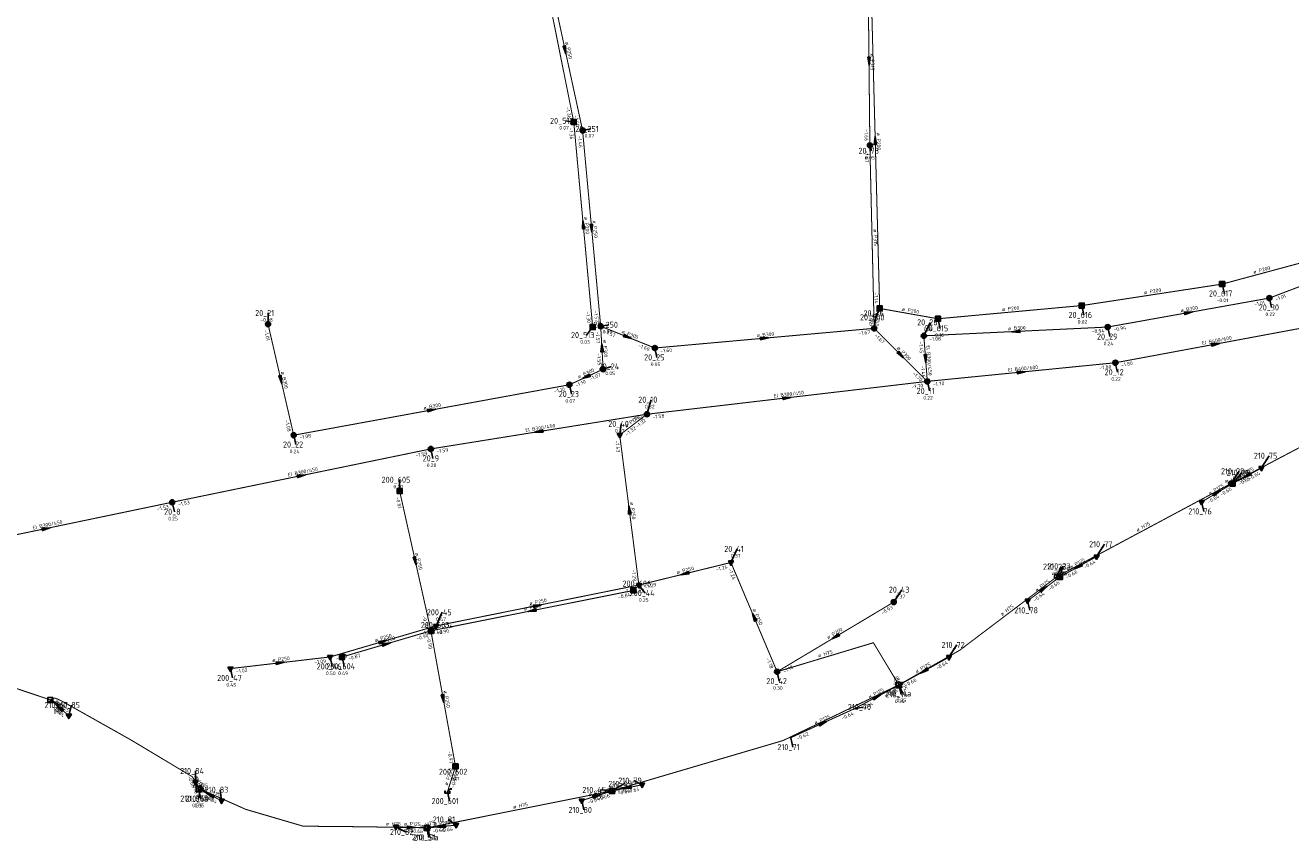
# Model space of a CAD drawing. Header units: metres. Extents: x 249000 to 255300, y 590580 to 596000.
# Tile 19 of 61: x 252106 to 252419, y 593637 to 593839. Entities that reach past the tile are written whole.
import ezdxf
from ezdxf.enums import TextEntityAlignment as Align
from ezdxf.lldxf.tags import DXFTag

# ---------------------------------------------------------------- set-up
doc = ezdxf.new("R2010")
doc.units = ezdxf.units.M
doc.header["$MEASUREMENT"] = 0
for name, pattern in [('RI-GWA', [18.45, 6, -1.8, 1.75, -1.8, 1.75, -1.8, 1.75, -1.8]), ('RI-HWA', [7.4, 5, -2.4]), ('RI-VWA', [11, 5, -3, 0, -3])]:
    doc.linetypes.add(name, pattern=pattern)
doc.layers.get('0').update_dxf_attribs({"linetype": 'CONTINUOUS'})
for name, color, linetype, lineweight in [('B-WE-RI-DRUK-G', 210, 'RI-PERS', 18), ('B-WE-RI-GWA_TRANSPORTLEIDING-G', 30, 'RI-GWA', 18), ('B-WE-RI-HWA_TRANSPORTLEIDING-G', 150, 'RI-HWA', 18), ('B-WE-RI-PERSLEIDING-G', 210, 'RI-PERS', 18), ('B-WE-RI-VWA_TRANSPORTLEIDING-G', 20, 'RI-VWA', 18)]:
    doc.layers.add(name, color=color, linetype=linetype, lineweight=lineweight)
for name, color, linetype in [('RIO-AFMETINGEN', 8, 'CONTINUOUS'), ('RIO-AFSCHOT', 7, 'CONTINUOUS'), ('RIO-BOK', 8, 'CONTINUOUS'), ('RIO-KNOOP', 7, 'CONTINUOUS'), ('RIO-KNOOPNAAM', 170, 'CONTINUOUS'), ('RIO-LEADER', 253, 'CONTINUOUS'), ('RIO-MAAIVELD', 104, 'CONTINUOUS')]:
    doc.layers.add(name, color=color, linetype=linetype)
doc.styles.add('RIO-TXT', font='isocp.shx')
tags = doc.linetypes.add('RI-PERS', pattern='A,7,-2,["P",Standard,S=1.8,R=0,X=-0.5,Y=-0.9],-2,7,-2,[102,NLCS.SHX,S=1,R=180,X=0,Y=0],-2', length=22).pattern_tags.tags
tags[6] = DXFTag(74, 10)

# ---------------------------------------------------------------- blocks, each defined once
blk = doc.blocks.new('K_IPD')
blk.add_lwpolyline([(-0.496027, 0.307994), (0.503973, 0.307994), (0.003973, -0.558031)], close=True)
blk.add_solid([(-0.496027, 0.307994), (0.503973, 0.307994), (0.003973, -0.558031)])
at = {"style": 'RIO-TXT', "flags": 1}
blk.add_attdef('RIOLERINGSGEBIED', text='', height=1, dxfattribs=at).set_placement((0, 0), align=Align.CENTER)
blk.add_attdef('KNOOPNAAM', text='', height=1, dxfattribs=at).set_placement((0, 0), align=Align.TOP_CENTER)
blk = doc.blocks.new('K_UTB')
blk.add_lwpolyline([(0.5, 0.15), (0.5, -0.3), (-0.5, -0.3), (-0.5, 0.15), (-0.45, 0.15), (-0.45, -0.25), (0, -0.25), (0.45, -0.25), (0.45, 0.15)], close=True)
blk.add_lwpolyline([(0.85, 0.6), (0.55, 0.65), (0.614828, 0.459583), (0.850842, 0.598937)])
blk.add_arc((0.85, -0.25), 0.85, 90, 180)
at = {"style": 'RIO-TXT', "flags": 1}
blk.add_attdef('RIOLERINGSGEBIED', text='', height=1, dxfattribs=at).set_placement((0, 0), align=Align.CENTER)
blk.add_attdef('KNOOPNAAM', text='', height=1, dxfattribs=at).set_placement((0, 0), align=Align.TOP_CENTER)
blk = doc.blocks.new('K_IPR')
blk.add_lwpolyline([(-0.5, -0.5), (0.5, -0.5), (0.5, 0.5), (-0.5, 0.5)], close=True)
blk.add_solid([(-0.5, 0.5), (0.5, 0.5), (-0.5, -0.5), (0.5, -0.5)])
at = {"style": 'RIO-TXT', "flags": 1}
blk.add_attdef('RIOLERINGSGEBIED', text='', height=1, dxfattribs=at).set_placement((0, 0), align=Align.CENTER)
blk.add_attdef('KNOOPNAAM', text='', height=1, dxfattribs=at).set_placement((0, 0), align=Align.TOP_CENTER)
blk = doc.blocks.new('K_IPG')
blk.add_circle((0, 0), 0.5)
for points in [[(0, 0), (-0.5, 0), (-0.433013, 0.25)], [(0, 0), (-0.433013, -0.25), (-0.5, 0)], [(0, 0), (-0.433013, 0.25), (-0.25, 0.433013)], [(0, 0), (-0.25, -0.433013), (-0.433013, -0.25)], [(0, 0), (-0.25, 0.433013), (0, 0.5)], [(0, 0), (0, -0.5), (-0.25, -0.433013)], [(0, 0), (0, 0.5), (0.25, 0.433013)], [(0, 0), (0.25, 0.433013), (0.433013, 0.25)], [(0, 0), (0.433013, 0.25), (0.5, 0)], [(0, 0), (0.5, 0), (0.433013, -0.25)], [(0, 0), (0.433013, -0.25), (0.25, -0.433013)], [(0, 0), (0.25, -0.433013), (0, -0.5)]]:
    blk.add_solid(points)
at = {"style": 'RIO-TXT', "flags": 1}
blk.add_attdef('RIOLERINGSGEBIED', text='', height=1, dxfattribs=at).set_placement((0, 0), align=Align.CENTER)
blk.add_attdef('KNOOPNAAM', text='', height=1, dxfattribs=at).set_placement((0, 0), align=Align.TOP_CENTER)
blk = doc.blocks.new('K_PUN')
blk.add_lwpolyline([(0.5, 0.5), (-0.5, 0.5), (-0.5, -0.5), (0.5, -0.5)], close=True)
blk.add_solid([(-0.5, -0.5), (0.5, 0.5), (0.5, -0.5)])
at = {"style": 'RIO-TXT', "flags": 1}
blk.add_attdef('RIOLERINGSGEBIED', text='', height=1, dxfattribs=at).set_placement((0, 0), align=Align.CENTER)
blk.add_attdef('KNOOPNAAM', text='', height=1, dxfattribs=at).set_placement((0, 0), align=Align.TOP_CENTER)
blk = doc.blocks.new('K_TEE')
for p, q in [((-0.15, 0.25), (0.15, 0.25)), ((0, -0.25), (0, 0.25))]:
    blk.add_line(p, q)
blk.add_circle((0, 0), 0.5)
at = {"style": 'RIO-TXT', "flags": 1}
blk.add_attdef('RIOLERINGSGEBIED', text='', height=1, dxfattribs=at).set_placement((0, 0), align=Align.CENTER)
blk.add_attdef('KNOOPNAAM', text='', height=1, dxfattribs=at).set_placement((0, 0), align=Align.TOP_CENTER)
blk = doc.blocks.new('K_FIC')
blk.add_circle((0, 0), 0.0625)
at = {"style": 'RIO-TXT', "flags": 1}
blk.add_attdef('RIOLERINGSGEBIED', text='', height=1, dxfattribs=at).set_placement((0, 0), align=Align.CENTER)
blk.add_attdef('KNOOPNAAM', text='', height=1, dxfattribs=at).set_placement((0, 0), align=Align.TOP_CENTER)
blk = doc.blocks.new('L_VHR')
blk.add_lwpolyline([(-0.5, 0), (0.5, 0), (-0.5, 0.15), (-0.5, -0.15), (0.5, 0)])

msp = doc.modelspace()

# ---------------------------------------------------------------- linework, layer by layer
at = {"layer": 'B-WE-RI-DRUK-G', "const_width": 0.25}
for points in [[(252447.744, 593747.136), (252446.112, 593746.944), (252438.128, 593743.488), (252404.096, 593725.568)], [(252404.096, 593725.568), (252361.024, 593702.528)], [(252361.024, 593702.528), (252337.008, 593684.352), (252322.048, 593675.84), (252321.856, 593675.904)], [(252291.856, 593679.04), (252315.664, 593686.208), (252321.856, 593675.904)], [(252321.856, 593675.904), (252321.824, 593675.712), (252293.328, 593662.016), (252251.168, 593649.6)], [(252321.952, 593675.712), (252321.856, 593675.904)], [(252149.264, 593649.984), (252147.264, 593653.056), (252142.784, 593655.744), (252132.096, 593662.144), (252114.928, 593671.808), (252114.112, 593672.192), (252113.504, 593672.448), (252113.088, 593672.512), (252112.784, 593672.384), (252112.144, 593672.064)], [(252148.8, 593649.984), (252149.264, 593649.984)], [(252205.472, 593640.448), (252187.888, 593640.704), (252174.656, 593640.832), (252160.464, 593644.992), (252149.264, 593649.984)], [(252251.168, 593649.6), (252205.472, 593640.448)], [(252251.024, 593649.536), (252251.168, 593649.6)], [(252205.232, 593640.384), (252205.472, 593640.448)]]:
    msp.add_lwpolyline(points, dxfattribs=at)
at = {"layer": 'B-WE-RI-GWA_TRANSPORTLEIDING-G', "const_width": 0.25}
for points in [[(252243.744, 593812.928), (252235.12, 593852.736)], [(252314.784, 593809.216), (252314.352, 593850.816)], [(252248.224, 593764.48), (252243.744, 593812.928)], [(252315.856, 593763.968), (252314.784, 593809.216)], [(252413.584, 593771.456), (252452.976, 593786.432)], [(252373.6, 593764.288), (252413.584, 593771.456)], [(252165.968, 593764.992), (252172.32, 593737.536)], [(252261.616, 593759.104), (252248.224, 593764.48)], [(252248.832, 593753.856), (252248.224, 593764.48)], [(252261.616, 593759.104), (252315.856, 593763.968)], [(252328.992, 593750.848), (252315.856, 593763.968)], [(252328.128, 593762.112), (252373.6, 593764.288)], [(252375.488, 593755.456), (252425.024, 593764.672)], [(252328.992, 593750.848), (252328.128, 593762.112)], [(252240.496, 593750.016), (252248.832, 593753.856)], [(252328.992, 593750.848), (252375.488, 593755.456)], [(252259.648, 593742.72), (252328.992, 593750.848)], [(252172.32, 593737.536), (252240.496, 593750.016)], [(252206.224, 593734.144), (252259.648, 593742.72)], [(252259.648, 593742.72), (252252.928, 593737.6)], [(252142.272, 593720.96), (252206.224, 593734.144)], [(252079.952, 593707.968), (252142.272, 593720.96)], [(252280.432, 593706.048), (252291.856, 593679.04)], [(252291.856, 593679.04), (252320.672, 593696.256)]]:
    msp.add_lwpolyline(points, dxfattribs=at)
at = {"layer": 'B-WE-RI-HWA_TRANSPORTLEIDING-G', "const_width": 0.25}
for points in [[(252229.616, 593874.56), (252241.568, 593814.976)], [(252317.216, 593768.896), (252315.008, 593852.032)], [(252241.568, 593814.976), (252246.24, 593764.288)], [(252401.904, 593774.912), (252421.36, 593780.16)], [(252367.184, 593769.6), (252401.904, 593774.912)], [(252331.616, 593766.336), (252367.184, 593769.6)], [(252317.216, 593768.896), (252331.616, 593766.336)], [(252206.24, 593689.152), (252198.512, 593723.712)], [(252206.24, 593689.152), (252256.288, 593699.136)], [(252206.24, 593689.152), (252184.288, 593682.688)], [(252212.32, 593655.616), (252206.24, 593689.152)], [(252210.336, 593649.344), (252212.32, 593655.616)]]:
    msp.add_lwpolyline(points, dxfattribs=at)
at = {"layer": 'B-WE-RI-PERSLEIDING-G', "const_width": 0.25}
for points in [[(252404.464, 593725.568), (252404.096, 593725.568)], [(252361.76, 593702.464), (252361.024, 593702.528)]]:
    msp.add_lwpolyline(points, dxfattribs=at)
at = {"layer": 'B-WE-RI-VWA_TRANSPORTLEIDING-G', "const_width": 0.25}
for points in [[(252252.928, 593737.6), (252257.664, 593700.48)], [(252404.464, 593725.568), (252411.584, 593729.408)], [(252404.464, 593725.568), (252396.816, 593721.024)], [(252361.76, 593702.464), (252370.848, 593707.52)], [(252280.432, 593706.048), (252257.664, 593700.48)], [(252257.664, 593700.48), (252207.52, 593690.368)], [(252361.76, 593702.464), (252353.792, 593696.576)], [(252207.52, 593690.368), (252181.296, 593682.688)], [(252181.296, 593682.688), (252156.656, 593679.808)], [(252321.952, 593675.712), (252334.336, 593682.624)], [(252112.144, 593672.064), (252088.192, 593680.128)], [(252321.952, 593675.712), (252311.104, 593669.952)], [(252112.144, 593672.064), (252116.704, 593668.16)], [(252311.104, 593669.952), (252295.216, 593662.72)], [(252148.8, 593649.984), (252148.032, 593651.712)], [(252251.024, 593649.536), (252258.448, 593651.072)], [(252148.8, 593649.984), (252154.496, 593647.104)], [(252251.024, 593649.536), (252243.536, 593647.168)], [(252205.232, 593640.384), (252212.464, 593641.088)], [(252205.232, 593640.384), (252197.584, 593640.704)]]:
    msp.add_lwpolyline(points, dxfattribs=at)
at = {"layer": 'RIO-LEADER'}
for p, q in [((252241.57, 593814.95), (252239.5266, 593815.289)), ((252243.74, 593812.94), (252245.7835, 593813.2796)), ((252314.79, 593809.22), (252315.15, 593807.8765)), ((252401.91, 593774.92), (252402.4435, 593772.5916)), ((252367.19, 593769.62), (252367.7235, 593767.2916)), ((252413.59, 593771.46), (252414.1235, 593769.1316)), ((252165.97, 593764.99), (252165.9697, 593767.765)), ((252315.86, 593763.97), (252316.3935, 593767.6984)), ((252317.22, 593768.88), (252316.1696, 593766.69)), ((252331.62, 593766.33), (252332.1535, 593764.0016)), ((252246.24, 593764.26), (252244.7036, 593762.2963)), ((252248.22, 593764.5), (252250.2635, 593764.8396)), ((252328.12, 593762.09), (252329.6572, 593765.4532)), ((252373.6, 593764.26), (252374.1335, 593761.9316)), ((252261.61, 593759.11), (252262.1435, 593756.7816)), ((252248.83, 593753.84), (252250.905, 593754.54)), ((252375.48, 593755.46), (252376.0135, 593753.1316)), ((252329, 593750.82), (252329.5335, 593748.4916)), ((252240.49, 593750.04), (252241.0235, 593747.7116)), ((252259.65, 593742.73), (252260.7014, 593746.3197)), ((252252.93, 593737.6), (252253.29, 593740.3435)), ((252172.32, 593737.56), (252172.8535, 593735.2316)), ((252206.22, 593734.13), (252206.7535, 593731.8016)), ((252411.58, 593729.39), (252413.5564, 593732.4458)), ((252198.51, 593723.73), (252198.5097, 593726.505)), ((252404.09, 593725.56), (252406.0664, 593728.6158)), ((252404.47, 593725.6), (252406.8254, 593728.2767)), ((252142.28, 593720.94), (252142.8135, 593718.6116)), ((252396.82, 593721.02), (252397.3535, 593718.6916)), ((252370.84, 593707.52), (252372.8164, 593710.5758)), ((252280.43, 593706.06), (252281.9672, 593709.4232)), ((252361.02, 593702.5), (252362.0573, 593704.9971)), ((252361.76, 593702.48), (252362.4695, 593705.1299)), ((252256.29, 593699.11), (252258.0869, 593700.8476)), ((252257.67, 593700.46), (252259.2072, 593698.4968)), ((252320.68, 593696.27), (252322.6564, 593699.3258)), ((252353.79, 593696.55), (252354.3235, 593694.2216)), ((252207.52, 593690.38), (252209.0572, 593693.7432)), ((252206.24, 593689.16), (252208.1898, 593690.5698)), ((252334.34, 593682.6), (252336.3164, 593685.6558)), ((252181.29, 593682.68), (252181.8235, 593680.3516)), ((252184.29, 593682.69), (252184.8235, 593680.3616)), ((252156.66, 593679.83), (252157.1935, 593677.5016)), ((252291.85, 593679.05), (252292.3835, 593676.7216)), ((252321.86, 593675.88), (252322.9114, 593673.6903)), ((252321.96, 593675.74), (252322.4935, 593673.4116)), ((252112.15, 593672.06), (252114.5054, 593670.7833)), ((252116.7, 593668.13), (252117.4095, 593670.7799)), ((252311.11, 593669.95), (252313.1535, 593670.2896)), ((252295.21, 593662.72), (252295.7435, 593660.3916)), ((252148.04, 593651.72), (252148.0397, 593654.495)), ((252212.32, 593655.63), (252212.68, 593654.2865)), ((252251.03, 593649.55), (252253.9195, 593651.3018)), ((252258.45, 593651.05), (252256.4064, 593652.1097)), ((252149.27, 593650), (252148.7374, 593647.6715)), ((252148.8, 593649.98), (252149.3335, 593647.6516)), ((252154.49, 593647.09), (252154.1293, 593649.8334)), ((252210.33, 593649.37), (252210.8635, 593647.0416)), ((252251.17, 593649.63), (252248.1419, 593649.795)), ((252243.53, 593647.18), (252244.0635, 593644.8516)), ((252212.46, 593641.08), (252210.5099, 593642.4891)), ((252197.58, 593640.68), (252199.9354, 593639.4033)), ((252205.23, 593640.36), (252205.7635, 593638.0316)), ((252205.48, 593640.44), (252206.0135, 593638.1116))]:
    msp.add_line(p, q, dxfattribs=at)

# ---------------------------------------------------------------- block references
at = {"layer": 'RIO-AFSCHOT'}
for p, xscale, yscale, zscale, rotation in [((252239.43, 593832.83), 2, 2, 2, 282.2343), ((252314.57, 593830.025), 2, 2, 2, 270.6149), ((252316.115, 593810.445), 2, 2, 2, 91.5318), ((252243.905, 593789.605), 2, 2, 2, 95.27229999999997), ((252245.98, 593788.72), 2, 2, 2, 275.2925000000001), ((252393.595, 593767.86), 2, 2, 2, 10.2054), ((252350.86, 593763.175), 2, 2, 2, 182.7314), ((252248.525, 593759.17), 2, 2, 2, 93.28379999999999), ((252254.915, 593761.805), 2, 2, 2, 338.0754999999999), ((252288.735, 593761.54), 2, 2, 2, 5.1187), ((252400.255, 593760.075), 2, 2, 2, 10.5509), ((252322.43, 593757.395), 2, 2, 2, 314.9828), ((252328.56, 593756.455), 2, 2, 2, 274.4734), ((252169.145, 593751.275), 2, 2, 2, 283.0421), ((252244.66, 593751.94), 2, 2, 2, 204.4932), ((252352.24, 593753.14), 2, 2, 2, 5.700300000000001), ((252294.325, 593746.775), 2, 2, 2, 6.653100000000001), ((252206.405, 593743.8), 2, 2, 2, 10.3733), ((252232.935, 593738.43), 2, 2, 2, 189.1429), ((252174.25, 593727.535), 2, 2, 2, 11.6547), ((252408.025, 593727.495), 2, 2, 2, 208.0570999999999), ((252400.645, 593723.31), 2, 2, 2, 30.90550000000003), ((252255.3, 593719.03), 2, 2, 2, 97.28140000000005), ((252111.115, 593714.455), 2, 2, 2, 11.7535), ((252202.375, 593706.445), 2, 2, 2, 282.6121), ((252269.05, 593703.26), 2, 2, 2, 193.8214), ((252366.3, 593705), 2, 2, 2, 209.0301999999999), ((252357.775, 593699.515), 2, 2, 2, 36.64700000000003), ((252231.265, 593694.135), 2, 2, 2, 191.2427), ((252232.595, 593695.42), 2, 2, 2, 11.36369999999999), ((252286.14, 593692.555), 2, 2, 2, 112.9257), ((252306.265, 593687.66), 2, 2, 2, 210.8464999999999), ((252194.405, 593686.53), 2, 2, 2, 16.35830000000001), ((252195.265, 593685.925), 2, 2, 2, 16.42180000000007), ((252168.975, 593681.255), 2, 2, 2, 6.599799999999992), ((252328.15, 593679.17), 2, 2, 2, 208.9888), ((252209.28, 593672.395), 2, 2, 2, 280.2858), ((252316.535, 593672.845), 2, 2, 2, 28.08339999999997), ((252114.425, 593670.095), 2, 2, 2, 139.1857999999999), ((252303.16, 593666.335), 2, 2, 2, 24.44959999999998), ((252148.42, 593650.85), 0.647, 0.647, 0.647, 293.6015), ((252254.74, 593650.3), 2, 2, 2, 191.4275), ((252151.645, 593648.535), 2, 2, 2, 153.0763), ((252247.28, 593648.365), 2, 2, 2, 17.5348), ((252201.405, 593640.52), 2, 2, 2, 357.6049), ((252208.845, 593640.72), 2, 2, 2, 185.6864999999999)]:
    msp.add_blockref('L_VHR', p, dxfattribs=dict(at, xscale=xscale, yscale=yscale, zscale=zscale, rotation=rotation))
at = {"layer": 'RIO-KNOOP', "xscale": 1.25, "yscale": 1.25, "zscale": 1.25}
for name, p in [('K_IPR', (252241.568, 593814.976)), ('K_IPG', (252243.744, 593812.928)), ('K_IPG', (252314.784, 593809.216)), ('K_IPR', (252401.904, 593774.912)), ('K_IPR', (252317.216, 593768.896)), ('K_IPR', (252367.184, 593769.6)), ('K_IPG', (252413.584, 593771.456)), ('K_IPR', (252331.616, 593766.336)), ('K_IPG', (252165.968, 593764.992)), ('K_IPR', (252246.24, 593764.288)), ('K_IPG', (252248.224, 593764.48)), ('K_IPG', (252315.856, 593763.968)), ('K_IPG', (252373.6, 593764.288)), ('K_IPG', (252328.128, 593762.112)), ('K_IPG', (252261.616, 593759.104)), ('K_IPG', (252248.832, 593753.856)), ('K_IPG', (252375.488, 593755.456)), ('K_IPG', (252240.496, 593750.016)), ('K_IPG', (252328.992, 593750.848)), ('K_IPG', (252259.648, 593742.72)), ('K_IPG', (252172.32, 593737.536)), ('K_IPD', (252252.928, 593737.6)), ('K_IPG', (252206.224, 593734.144)), ('K_IPD', (252411.584, 593729.408)), ('K_TEE', (252404.096, 593725.568)), ('K_PUN', (252404.464, 593725.568)), ('K_IPR', (252198.512, 593723.712)), ('K_IPG', (252142.272, 593720.96)), ('K_IPD', (252396.816, 593721.024)), ('K_IPD', (252370.848, 593707.52)), ('K_IPD', (252280.432, 593706.048)), ('K_IPD', (252257.664, 593700.48)), ('K_TEE', (252361.024, 593702.528)), ('K_PUN', (252361.76, 593702.464)), ('K_IPR', (252256.288, 593699.136)), ('K_IPG', (252320.672, 593696.256)), ('K_IPD', (252353.792, 593696.576)), ('K_IPR', (252206.24, 593689.152)), ('K_IPD', (252207.52, 593690.368)), ('K_IPD', (252181.296, 593682.688)), ('K_IPR', (252184.288, 593682.688)), ('K_IPD', (252334.336, 593682.624)), ('K_IPD', (252156.656, 593679.808)), ('K_IPG', (252291.856, 593679.04)), ('K_TEE', (252321.856, 593675.904)), ('K_PUN', (252321.952, 593675.712)), ('K_PUN', (252112.144, 593672.064)), ('K_FIC', (252311.104, 593669.952)), ('K_IPD', (252116.704, 593668.16)), ('K_FIC', (252295.216, 593662.72)), ('K_IPR', (252212.32, 593655.616)), ('K_IPD', (252148.032, 593651.712)), ('K_PUN', (252148.8, 593649.984)), ('K_TEE', (252149.264, 593649.984)), ('K_IPD', (252258.448, 593651.072)), ('K_IPD', (252154.496, 593647.104)), ('K_UTB', (252210.336, 593649.344)), ('K_IPD', (252243.536, 593647.168)), ('K_PUN', (252251.024, 593649.536)), ('K_TEE', (252251.168, 593649.6)), ('K_IPD', (252212.464, 593641.088)), ('K_IPD', (252197.584, 593640.704)), ('K_PUN', (252205.232, 593640.384)), ('K_TEE', (252205.472, 593640.448))]:
    msp.add_blockref(name, p, dxfattribs=at)

# ---------------------------------------------------------------- texts
at = {"layer": 'RIO-AFMETINGEN', "style": 'RIO-TXT'}
for s, rotation, p in [('ø P250', 282.2343, (252239.432, 593834.7646)), ('ø P315', 270.6149, (252314.962, 593831.9196)), ('ø P200', 271.5318, (252316.4898, 593812.346)), ('ø P200', 275.2723, (252244.1448, 593791.5256)), ('ø P250', 275.2925, (252246.2184, 593790.6407)), ('ø P315', 271.3635, (252315.6933, 593788.4948)), ('ø P200', 15.1039, (252409.7061, 593777.4387)), ('ø P200', 8.6783, (252382.6212, 593772.3802)), ('ø P200', 5.2839, (252347.4858, 593768.1992)), ('ø B300', 10.2054, (252391.6636, 593767.9187)), ('ø P200', 349.959, (252322.6291, 593768.3319)), ('ø P300', 338.0755, (252253.3121, 593762.8851)), ('ø B300', 2.7314, (252348.9528, 593763.4845)), ('ø P300', 273.2838, (252248.8185, 593761.0803)), ('ø B300', 5.1187, (252286.8168, 593761.7698)), ('EI B400/600', 10.5509, (252396.9964, 593759.8749)), ('ø P300', 314.9828, (252321.3799, 593759.0184)), ('EI B300/450', 274.4734, (252328.7081, 593759.7168)), ('ø B300', 24.4932, (252242.7739, 593751.5202)), ('EI B400/600', 5.7003, (252348.9763, 593753.2162)), ('ø B300', 283.0421, (252169.1159, 593753.2087)), ('EI B300/450', 6.6531, (252291.0604, 593746.7969)), ('ø B300', 10.3733, (252204.4735, 593743.853)), ('ø P200', 37.3541, (252254.5438, 593739.3371)), ('EI B300/450', 9.1429, (252229.6723, 593738.31)), ('EI B300/450', 11.6547, (252170.9959, 593727.2721)), ('ø P125', 28.0571, (252406.169, 593726.959)), ('ø H75', 6.0084, (252402.6269, 593725.8073)), ('ø P125', 30.9055, (252398.8168, 593722.6836)), ('ø P250', 277.2814, (252255.4681, 593720.9571)), ('EI B300/450', 11.7535, (252107.8615, 593714.1866)), ('ø H75', 28.1621, (252380.9307, 593713.6305)), ('ø P250', 282.6121, (252202.3626, 593708.3795)), ('ø P125', 29.0302, (252364.453, 593704.4323)), ('ø P250', 13.8214, (252267.1171, 593703.2028)), ('ø H75', 358.452, (252359.7811, 593702.9328)), ('ø P125', 36.647, (252356.0186, 593698.7091)), ('ø P250', 11.2427, (252229.3331, 593694.1588)), ('ø P250', 11.3637, (252230.6596, 593695.4543)), ('ø P250', 292.9257, (252285.7798, 593694.4549)), ('ø H75', 37.0528, (252347.4758, 593692.7846)), ('ø P250', 16.3583, (252192.4762, 593686.3884)), ('ø P200', 30.8465, (252304.4373, 593687.0342)), ('ø P250', 16.4218, (252193.3368, 593685.78)), ('ø P250', 6.5998, (252167.0504, 593681.4417)), ('ø H75', 16.713, (252302.0883, 593682.5421)), ('ø P125', 28.9888, (252326.3028, 593678.6037)), ('ø H75', 78.1035, (252321.1157, 593674.2817)), ('ø H75', 305.5432, (252321.293, 593677.3604)), ('ø P250', 280.2858, (252209.3457, 593674.3283)), ('ø P125', 28.0834, (252314.6777, 593672.3103)), ('ø H125', 319.1858, (252113.2564, 593671.6339)), ('ø P125', 24.4496, (252301.2717, 593665.9205)), ('ø P250', 72.3577, (252210.3711, 593650.8197)), ('ø H75', 2.4364, (252147.3993, 593650.3208)), ('ø H75', 303.1341, (252147.7144, 593653.1159)), ('ø P125', 293.6015, (252148.0293, 593652.7424)), ('ø H75', 29.7419, (252249.4949, 593649.1335)), ('ø P125', 11.4275, (252252.8082, 593650.3176)), ('ø P125', 333.0763, (252150.1409, 593649.7485)), ('ø P125', 17.5348, (252245.3565, 593648.178)), ('ø H75', 11.3715, (252226.655, 593645.1211)), ('ø H75', 359.0556, (252195.0715, 593641.0162)), ('ø P125', 357.6049, (252199.5329, 593640.9999)), ('ø H75', 17.7429, (252203.69, 593640.2872)), ('ø P125', 5.6865, (252206.9243, 593640.9307))]:
    msp.add_text(s, height=0.9, rotation=rotation, dxfattribs=at).set_placement(p)
at = {"layer": 'RIO-BOK', "style": 'RIO-TXT'}
for s, rotation, p in [('-1.36', 281.3493, (252239.5441, 593818.6233)), ('-1.46', 282.2343, (252241.6452, 593816.5785)), ('-1.36', 275.2723, (252240.3956, 593813.5357)), ('-1.46', 275.2925, (252242.5661, 593811.5253)), ('-1.66', 270.6149, (252313.4716, 593813.206)), ('-1.67', 271.3635, (252313.5219, 593807.889)), ('-1.14', 271.5318, (252315.8643, 593772.8451)), ('-1.01', 10.2054, (252409.8825, 593769.4716)), ('-1.01', 20.8451, (252415.2673, 593770.7077)), ('-1.30', 275.2723, (252244.6081, 593768.1267)), ('-1.57', 275.2925, (252246.5853, 593768.366)), ('-1.67', 271.3635, (252314.4919, 593767.9388)), ('-1.01', 283.0421, (252164.9976, 593763.4299)), ('-1.57', 338.0755, (252248.9414, 593762.8091)), ('-1.67', 5.1187, (252311.9915, 593762.3182)), ('-0.94', 2.7314, (252369.6656, 593762.7708)), ('-0.94', 10.2054, (252375.1096, 593763.2109)), ('-1.57', 273.2838, (252246.9972, 593763.1273)), ('-1.67', 314.9828, (252315.8603, 593762.1317)), ('-1.45', 274.4734, (252326.926, 593760.6922)), ('-1.08', 2.7314, (252329.4803, 593760.8534)), ('-1.55', 273.2838, (252247.3078, 593757.7593)), ('-1.60', 338.0755, (252257.4168, 593759.4037)), ('-1.60', 5.1187, (252263.0206, 593757.9312)), ('-1.46', 274.4734, (252327.3972, 593754.7067)), ('-1.80', 5.7003, (252371.6287, 593753.7691)), ('-1.80', 10.5509, (252376.9959, 593754.42)), ('-1.10', 24.4932, (252242.2118, 593749.3959)), ('-1.07', 24.4932, (252245.728, 593750.998)), ('-1.70', 314.9828, (252325.2594, 593752.7373)), ('-1.70', 5.7003, (252330.4225, 593749.6555)), ('-1.10', 10.3733, (252236.7884, 593748.0407)), ('-1.70', 6.6531, (252325.1771, 593749.0652)), ('-1.58', 9.1429, (252255.9065, 593740.8107)), ('-1.32', 37.3541, (252257.2579, 593739.2719)), ('-1.58', 6.6531, (252261.0917, 593741.5894)), ('-1.08', 283.0421, (252170.1663, 593741.167)), ('-1.32', 37.3541, (252254.7521, 593737.3565)), ('-1.08', 10.3733, (252173.8326, 593736.5153)), ('-1.43', 277.2814, (252251.8059, 593736.1454)), ('-1.59', 11.6547, (252202.5646, 593732.0486)), ('-1.59', 9.1429, (252207.7099, 593733.0531)), ('-0.66', 28.0571, (252406.2285, 593725.0642)), ('-0.64', 28.0571, (252408.6615, 593726.3611)), ('-0.64', 30.9055, (252398.6033, 593720.5734)), ('-0.66', 30.9055, (252401.7046, 593722.4328)), ('-1.53', 11.7535, (252138.6284, 593718.8523)), ('-1.53', 11.6547, (252143.8156, 593719.9294)), ('-0.81', 282.6121, (252197.5259, 593722.1772)), ('-1.29', 277.2814, (252255.8952, 593704.2656)), ('-1.24', 13.8214, (252276.8533, 593703.8539)), ('-1.24', 292.9257, (252279.7399, 593704.3561)), ('-0.66', 29.0302, (252363.5274, 593701.9742)), ('-0.64', 29.0302, (252367.9725, 593704.4415)), ('-1.29', 13.8214, (252259.2433, 593699.5092)), ('-0.66', 36.647, (252359.3251, 593699.0526)), ('-0.84', 11.2427, (252252.6196, 593697.0549)), ('-1.31', 11.3637, (252253.9983, 593698.4265)), ('-0.64', 36.647, (252355.609, 593696.2841)), ('-0.93', 30.8465, (252317.9122, 593693.1026)), ('-0.90', 282.6121, (252204.1179, 593692.7843)), ('-0.90', 16.4218, (252202.7673, 593686.7936)), ('-1.16', 16.3583, (252204.0437, 593688.0201)), ('-0.90', 11.2427, (252207.7683, 593688.1384)), ('-1.16', 11.3637, (252209.0511, 593689.3626)), ('-0.90', 280.2858, (252205.1937, 593687.6485)), ('-1.09', 6.5998, (252177.4647, 593680.942)), ('-1.09', 16.3583, (252182.9039, 593681.7998)), ('-0.87', 16.4218, (252185.9049, 593681.8116)), ('-1.18', 292.9257, (252289.1099, 593682.2337)), ('-1.02', 6.5998, (252158.1013, 593678.6889)), ('-1.18', 30.8465, (252293.6325, 593678.6004)), ('-0.64', 28.9888, (252331.4706, 593679.5238)), ('-0.66', 28.9888, (252323.727, 593675.2329)), ('-0.66', 28.0834, (252319.0409, 593672.7147)), ('-0.66', 319.1858, (252112.2851, 593670.2266)), ('-0.64', 319.1858, (252112.8242, 593669.7616)), ('-0.64', 28.0834, (252312.8691, 593669.4161)), ('-0.64', 24.4496, (252308.0033, 593667.1186)), ('-0.62', 24.4496, (252296.9317, 593662.0757)), ('-0.97', 280.2858, (252210.3459, 593659.3374)), ('-0.97', 72.3577, (252212.3468, 593651.4233)), ('-0.66', 293.6015, (252146.0063, 593653.1248)), ('-0.97', 72.3577, (252211.9627, 593650.2149)), ('-0.64', 293.6015, (252147.37, 593650.0081)), ('-0.66', 333.0763, (252149.3713, 593648.2327)), ('-0.64', 333.0763, (252150.3354, 593647.7438)), ('-0.64', 17.5348, (252245.1616, 593646.3331)), ('-0.66', 17.5348, (252247.6069, 593647.1075)), ('-0.66', 11.4275, (252252.5616, 593648.5333)), ('-0.64', 11.4275, (252254.7866, 593648.9831)), ('-0.64', 357.6049, (252198.8252, 593639.3276)), ('-0.66', 357.6049, (252201.1792, 593639.2306)), ('-0.66', 5.6865, (252206.6522, 593639.1952)), ('-0.64', 5.6865, (252208.6075, 593639.3899))]:
    msp.add_text(s, height=0.9, rotation=rotation, dxfattribs=at).set_placement(p)
at = {"layer": 'RIO-KNOOPNAAM', "style": 'RIO-TXT'}
for s, p in [('20_512', (252235.7016, 593814.539)), ('20_251', (252241.9585, 593812.5296)), ('20_78', (252311.9625, 593807.1265)), ('20_617', (252398.6185, 593771.8416)), ('20_30', (252410.936, 593768.3816)), ('20_21', (252162.7822, 593767.015)), ('20_500', (252312.3446, 593765.94)), ('20_26', (252313.206, 593766.9484)), ('20_616', (252363.8985, 593766.5416)), ('20_250', (252246.4385, 593764.0896)), ('20_28', (252326.4697, 593764.7032)), ('20_615', (252328.3285, 593763.2516)), ('20_513', (252240.8786, 593761.5463)), ('20_29', (252370.946, 593761.1816)), ('20_25', (252258.956, 593756.0316)), ('20_24', (252247.7175, 593753.79)), ('20_12', (252372.826, 593752.3816)), ('20_23', (252237.836, 593746.9616)), ('20_11', (252326.346, 593747.7416)), ('20_10', (252257.5139, 593745.5697)), ('20_40', (252250.1025, 593739.5935)), ('20_22', (252169.666, 593734.4816)), ('20_9', (252204.2035, 593731.0516)), ('210_75', (252409.7314, 593731.6958)), ('210_28a', (252401.6039, 593727.8658)), ('210_28', (252403.0004, 593727.5267)), ('200_605', (252194.0472, 593725.755)), ('20_8', (252140.2635, 593717.8616)), ('210_76', (252393.5285, 593717.9416)), ('20_41', (252278.7797, 593708.6732)), ('210_77', (252368.9914, 593709.8258)), ('210_23a', (252357.5948, 593704.2471)), ('210_23', (252358.6445, 593704.3799)), ('200_606', (252253.6244, 593700.0976)), ('200_44', (252255.3822, 593697.7468)), ('20_43', (252319.4689, 593698.5758)), ('200_45', (252205.2322, 593692.9932)), ('210_78', (252350.4985, 593693.4716)), ('200_603', (252203.7273, 593689.8198)), ('210_72', (252332.4914, 593684.9058)), ('200_46', (252177.9985, 593679.6016)), ('200_604', (252180.361, 593679.6116)), ('200_47', (252153.3685, 593676.7516)), ('20_42', (252289.196, 593675.9716)), ('210_14a', (252318.4489, 593672.9403)), ('210_14', (252318.6685, 593672.6616)), ('210_67', (252110.6804, 593670.0333)), ('210_85', (252113.5845, 593670.0299)), ('210_70', (252309.3285, 593669.5396)), ('210_71', (252291.9185, 593659.6416)), ('210_84', (252144.2147, 593653.745)), ('200_602', (252208.2175, 593653.5365)), ('210_83', (252150.3043, 593649.0834)), ('210_45a', (252243.6794, 593649.045)), ('210_45', (252250.0945, 593650.5518)), ('210_79', (252252.5814, 593651.3597)), ('210_60a', (252144.2749, 593646.9215)), ('210_60', (252145.5085, 593646.9016)), ('200_601', (252206.401, 593646.2916)), ('210_80', (252240.2385, 593644.1016)), ('210_81', (252206.6849, 593641.7391)), ('210_82', (252196.1104, 593638.6533)), ('210_51a', (252201.551, 593637.3616)), ('210_51', (252201.9385, 593637.2816))]:
    msp.add_text(s, height=1.5, dxfattribs=at).set_placement(p)
at = {"layer": 'RIO-MAAIVELD', "style": 'RIO-TXT'}
for s, p in [('0.07', (252237.9966, 593813.139)), ('0.07', (252244.2535, 593811.1296)), ('0.05', (252313.62, 593805.7265)), ('-0.01', (252400.531, 593770.4416)), ('-0.08', (252164.0572, 593765.615)), ('0.05', (252314.8635, 593765.5484)), ('0.22', (252412.5935, 593766.9816)), ('0.05', (252248.7335, 593762.6896)), ('0.05', (252314.6396, 593764.54)), ('0.18', (252328.1272, 593763.3032)), ('0.02', (252366.1935, 593765.1416)), ('0.03', (252243.1736, 593760.1463)), ('-0.16', (252330.241, 593761.8516)), ('0.24', (252372.6035, 593759.7816)), ('0.05', (252260.6135, 593754.6316)), ('0.05', (252249.375, 593752.39)), ('0.22', (252374.4835, 593750.9816)), ('0.07', (252239.4935, 593745.5616)), ('0.32', (252259.1714, 593744.1697)), ('0.22', (252328.0035, 593746.3416)), ('0.37', (252251.76, 593738.1935)), ('0.24', (252171.3235, 593733.0816)), ('0.28', (252205.2235, 593729.6516)), ('0.35', (252404.5364, 593726.4658)), ('0.35', (252405.2954, 593726.1267)), ('0.20', (252196.9797, 593724.355)), ('0.25', (252141.2835, 593716.4616)), ('0.37', (252280.4372, 593707.2732)), ('0.35', (252360.5273, 593702.8471)), ('0.35', (252360.9395, 593702.9799)), ('0.23', (252256.5569, 593698.6976)), ('0.37', (252321.1264, 593697.1758)), ('0.25', (252257.6772, 593696.3468)), ('0.47', (252207.5272, 593691.5932)), ('0.48', (252206.6598, 593688.4198)), ('0.50', (252180.2935, 593678.2016)), ('0.49', (252183.2935, 593678.2116)), ('0.45', (252155.6635, 593675.3516)), ('0.30', (252290.8535, 593674.5716)), ('0.35', (252321.3814, 593671.5403)), ('0.35', (252112.9754, 593668.6333)), ('0.34', (252320.9635, 593671.2616)), ('0.17', (252211.15, 593652.1365)), ('0.35', (252246.6119, 593647.645)), ('0.35', (252252.3895, 593649.1518)), ('0.35', (252147.2074, 593645.5215)), ('0.35', (252147.8035, 593645.5016))]:
    msp.add_text(s, height=0.9, dxfattribs=at).set_placement(p)

doc.saveas('drawing.dxf')
